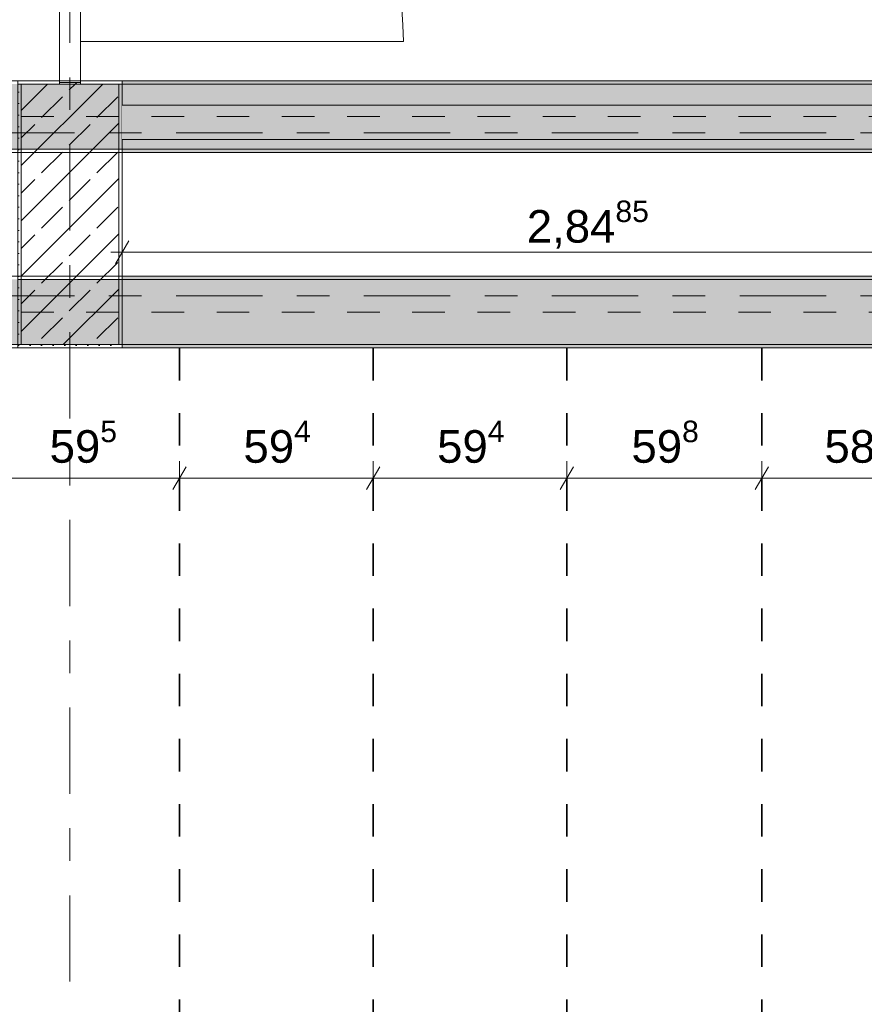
# Model space of a CAD drawing. Header units: metres. Extents: x -3.6 to 84.5, y -11 to 16.8.
# Tile 52 of 225: x 11.2 to 13.8, y 3.2 to 6.2. Entities that reach past the tile are written whole.
import ezdxf

# ---------------------------------------------------------------- set-up
doc = ezdxf.new("R2010")
doc.units = ezdxf.units.M
doc.header["$MEASUREMENT"] = 0
for name, pattern in [('Achse', [0.2, 0.1, -0.05, 0, -0.05]), ('Punktlinie eng', [0.0375, 0.0125, -0.025]), ('Strichlinie doppelt', [0.546806, 0.264583, -0.105833, 0.070556, -0.105833]), ('Wipeout_Contour', [1, 0, -1])]:
    doc.linetypes.add(name, pattern=pattern)
for name, color, linetype in [('155 - Bemaßung_ Beschriftung.Ausbau - Deckenelemente', 7, 'Continuous'), ('451 - Universal.Achsen Raster', 7, 'Continuous'), ('605 - Struktur.Wand Innen', 7, 'Continuous'), ('607 - Struktur.Stütze', 7, 'Continuous'), ('608 - Struktur.Träger', 7, 'Continuous'), ('Neubau_605 - Struktur.Wand Innen', 7, 'Continuous')]:
    doc.layers.add(name, color=color, linetype=linetype)
doc.styles.add('ERSTELLTER_STIL_2', font='txt')
doc.dimstyles.new('ERSTELLTER_STIL__1', dxfattribs={"dimtxt": 0.1, "dimasz": 0.0532, "dimexe": 0.18, "dimexo": 0.0625, "dimgap": 0, "dimtad": 1, "dimtih": 1, "dimtoh": 1, "dimzin": 0, "dimdsep": 46, "dimtxsty": 'ERSTELLTER_STIL_2', "dimblk": 'ARROWHEAD_2', "dimblk1": 'ARROWHEAD_2', "dimblk2": 'ARROWHEAD_2', "dimcen": 0.09, "dimse1": 1, "dimse2": 1, "dimclrd": 7, "dimclre": 7, "dimclrt": 7, "dimazin": 0, "dimtfac": 1, "dimtdec": 4, "dimtmove": 0, "dimatfit": 3, "dimfxl": 1, "dimtolj": 1, "dimtzin": 0, "dimarcsym": 0})
doc.dimstyles.new('ERSTELLTER_STIL__3', dxfattribs={"dimtxt": 0.1, "dimasz": 0.0532, "dimexe": 0.18, "dimexo": 0.0625, "dimgap": 0, "dimtad": 1, "dimtih": 1, "dimtoh": 1, "dimzin": 0, "dimdsep": 46, "dimtxsty": 'ERSTELLTER_STIL_2', "dimblk": 'ARROWHEAD_2', "dimblk1": 'ARROWHEAD_2', "dimblk2": 'ARROWHEAD_2', "dimcen": 0.09, "dimse1": 1, "dimse2": 1, "dimclrd": 256, "dimclre": 256, "dimclrt": 256, "dimazin": 0, "dimtfac": 1, "dimtdec": 4, "dimtmove": 0, "dimatfit": 3, "dimfxl": 1, "dimtolj": 1, "dimtzin": 0, "dimarcsym": 0})
doc.dimstyles.new('ERSTELLTER_STIL__6', dxfattribs={"dimtxt": 0.1, "dimasz": 0.0532, "dimexe": 0.18, "dimexo": 0.0625, "dimgap": 0, "dimtad": 1, "dimzin": 0, "dimdsep": 46, "dimtxsty": 'ERSTELLTER_STIL_2', "dimblk": 'ARROWHEAD_2', "dimblk1": 'ARROWHEAD_2', "dimblk2": 'ARROWHEAD_2', "dimcen": 0.09, "dimse1": 1, "dimse2": 1, "dimclrd": 256, "dimclre": 256, "dimclrt": 256, "dimazin": 0, "dimtfac": 1, "dimtdec": 4, "dimtmove": 2, "dimatfit": 3, "dimfxl": 1, "dimtolj": 1, "dimtzin": 0, "dimarcsym": 0})
pattern_1 = [(45, (0, 0), (-0.08485281, 0.08485281), []), (45, (-0.04243, 0.04243), (-0.08485281, 0.08485281), [0.09, -0.03])]
pattern_2 = [(45, (0, 0), (-0.01767767, 0.01767767), [0, -0.025])]

# ---------------------------------------------------------------- blocks, each defined once
blk = doc.blocks.new('*D160')
at = {"layer": '155 - Bemaßung_ Beschriftung.Ausbau - Deckenelemente', "color": 7, "linetype": 'Continuous', "lineweight": 5}
for p, q in [((11.071, 4.7375), (11.071, 4.8425)), ((11.666, 4.7375), (11.666, 4.8425)), ((11.0912, 4.825), (11.0508, 4.755)), ((11.6862, 4.825), (11.6458, 4.755)), ((11.071, 4.79), (11.666, 4.79))]:
    blk.add_line(p, q, dxfattribs=at)
at = {"layer": '155 - Bemaßung_ Beschriftung.Ausbau - Deckenelemente', "color": 7, "lineweight": 5, "insert": (11.2676, 4.8083), "char_height": 0.1, "attachment_point": 7, "style": 'ERSTELLTER_STIL_2'}
blk.add_mtext('\\A1;{\\pql;\\fArial|b0|i0|c0|p38;59\\fArial|b0|i0|c0|p38;\\A1{\\H.66x;\\S5^  ;}}', dxfattribs=at)
blk = doc.blocks.new('ARROWHEAD_2')
at = {"color": 0, "linetype": 'Continuous', "lineweight": 0}
for p, q in [((-0.378, -0.655), (0.378, 0.655)), ((0, 0), (-1, 0))]:
    blk.add_line(p, q, dxfattribs=at)
blk = doc.blocks.new('*D161')
at = {"layer": '155 - Bemaßung_ Beschriftung.Ausbau - Deckenelemente', "color": 7, "linetype": 'Continuous', "lineweight": 5}
for p, q in [((11.666, 4.7375), (11.666, 4.8425)), ((12.26, 4.7375), (12.26, 4.8425)), ((11.6862, 4.825), (11.6458, 4.755)), ((12.2802, 4.825), (12.2398, 4.755)), ((11.666, 4.79), (12.26, 4.79))]:
    blk.add_line(p, q, dxfattribs=at)
at = {"layer": '155 - Bemaßung_ Beschriftung.Ausbau - Deckenelemente', "color": 7, "lineweight": 5, "insert": (11.8621, 4.8083), "char_height": 0.1, "attachment_point": 7, "style": 'ERSTELLTER_STIL_2'}
blk.add_mtext('\\A1;{\\pql;\\fArial|b0|i0|c0|p38;59\\fArial|b0|i0|c0|p38;\\A1{\\H.66x;\\S4^  ;}}', dxfattribs=at)
blk = doc.blocks.new('*D162')
at = {"layer": '155 - Bemaßung_ Beschriftung.Ausbau - Deckenelemente', "color": 7, "linetype": 'Continuous', "lineweight": 5}
for p, q in [((12.26, 4.7375), (12.26, 4.8425)), ((12.854, 4.7375), (12.854, 4.8425)), ((12.2802, 4.825), (12.2398, 4.755)), ((12.8742, 4.825), (12.8338, 4.755)), ((12.26, 4.79), (12.854, 4.79))]:
    blk.add_line(p, q, dxfattribs=at)
at = {"layer": '155 - Bemaßung_ Beschriftung.Ausbau - Deckenelemente', "color": 7, "lineweight": 5, "insert": (12.4561, 4.8083), "char_height": 0.1, "attachment_point": 7, "style": 'ERSTELLTER_STIL_2'}
blk.add_mtext('\\A1;{\\pql;\\fArial|b0|i0|c0|p38;59\\fArial|b0|i0|c0|p38;\\A1{\\H.66x;\\S4^  ;}}', dxfattribs=at)
blk = doc.blocks.new('*D163')
at = {"layer": '155 - Bemaßung_ Beschriftung.Ausbau - Deckenelemente', "color": 7, "linetype": 'Continuous', "lineweight": 5}
for p, q in [((12.854, 4.7375), (12.854, 4.8425)), ((13.452, 4.7375), (13.452, 4.8425)), ((12.8742, 4.825), (12.8338, 4.755)), ((13.4722, 4.825), (13.4318, 4.755)), ((12.854, 4.79), (13.452, 4.79))]:
    blk.add_line(p, q, dxfattribs=at)
at = {"layer": '155 - Bemaßung_ Beschriftung.Ausbau - Deckenelemente', "color": 7, "lineweight": 5, "insert": (13.0521, 4.8083), "char_height": 0.1, "attachment_point": 7, "style": 'ERSTELLTER_STIL_2'}
blk.add_mtext('\\A1;{\\pql;\\fArial|b0|i0|c0|p38;59\\fArial|b0|i0|c0|p38;\\A1{\\H.66x;\\S8^  ;}}', dxfattribs=at)
blk = doc.blocks.new('*D164')
at = {"layer": '155 - Bemaßung_ Beschriftung.Ausbau - Deckenelemente', "color": 7, "linetype": 'Continuous', "lineweight": 5}
for p, q in [((13.452, 4.7375), (13.452, 4.8425)), ((14.038, 4.7375), (14.038, 4.8425)), ((13.4722, 4.825), (13.4318, 4.755)), ((14.0582, 4.825), (14.0178, 4.755)), ((13.452, 4.79), (14.038, 4.79))]:
    blk.add_line(p, q, dxfattribs=at)
at = {"layer": '155 - Bemaßung_ Beschriftung.Ausbau - Deckenelemente', "color": 7, "lineweight": 5, "insert": (13.6441, 4.8083), "char_height": 0.1, "attachment_point": 7, "style": 'ERSTELLTER_STIL_2'}
blk.add_mtext('\\A1;{\\pql;\\fArial|b0|i0|c0|p38;58\\fArial|b0|i0|c0|p38;\\A1{\\H.66x;\\S6^  ;}}', dxfattribs=at)
blk = doc.blocks.new('*D322')
at = {"layer": '155 - Bemaßung_ Beschriftung.Ausbau - Deckenelemente', "color": 160, "linetype": 'Continuous', "lineweight": 5, "true_color": 0x3232ff}
for p, q in [((14.5634, 5.7698), (14.4934, 5.8102)), ((14.5284, 5.79), (14.5284, 5.8242)), ((14.5809, 5.79), (14.4759, 5.79)), ((14.5284, 5.5834), (14.5284, 5.79)), ((14.4934, 5.6036), (14.5634, 5.5631)), ((14.5809, 5.5834), (14.4759, 5.5834)), ((14.5284, 5.5491), (14.5284, 5.5834))]:
    blk.add_line(p, q, dxfattribs=at)
at = {"layer": '155 - Bemaßung_ Beschriftung.Ausbau - Deckenelemente', "color": 160, "lineweight": 5, "true_color": 0x3232ff, "insert": (14.5101, 5.6031), "char_height": 0.1, "attachment_point": 7, "rotation": 90, "style": 'ERSTELLTER_STIL_2'}
blk.add_mtext('\\A1;{\\pql;\\fArial|b0|i0|c0|p38;20\\fArial|b0|i0|c0|p38;\\A1{\\H.66x;\\S66^  ;}}', dxfattribs=at)
blk = doc.blocks.new('*D323')
at = {"layer": '155 - Bemaßung_ Beschriftung.Ausbau - Deckenelemente', "color": 160, "linetype": 'Continuous', "lineweight": 5, "true_color": 0x3232ff}
for p, q in [((11.49, 5.4309), (11.49, 5.5359)), ((14.3384, 5.4309), (14.3384, 5.5359)), ((11.5102, 5.5184), (11.4698, 5.4484)), ((14.3182, 5.4484), (14.3587, 5.5184)), ((11.4558, 5.4834), (11.49, 5.4834)), ((11.49, 5.4834), (14.3384, 5.4834)), ((14.3384, 5.4834), (14.3727, 5.4834))]:
    blk.add_line(p, q, dxfattribs=at)
at = {"layer": '155 - Bemaßung_ Beschriftung.Ausbau - Deckenelemente', "color": 160, "lineweight": 5, "true_color": 0x3232ff, "insert": (12.7311, 5.4839), "char_height": 0.1, "attachment_point": 7, "style": 'ERSTELLTER_STIL_2'}
blk.add_mtext('\\A1;{\\pql;\\fArial|b0|i0|c0|p38;2,84\\fArial|b0|i0|c0|p38;\\A1{\\H.66x;\\S85^  ;}}', dxfattribs=at)

msp = doc.modelspace()

# ---------------------------------------------------------------- hatches: boundary and pattern name
at = {"layer": '607 - Struktur.Stütze', "linetype": 'Continuous', "lineweight": 0, "true_color": 0x000000}
h = msp.add_hatch(dxfattribs=at)
h.set_pattern_fill('Gips_0001', color=18, style=0, pattern_type=2)
h.set_pattern_definition(pattern_2)
h.paths.add_polyline_path([(11.17, 6.01), (11.17, 5.19), (11.49, 5.19), (11.49, 6.01), (11.3625, 6.01), (11.3625, 6), (11.48, 6), (11.48, 5.2), (11.18, 5.2), (11.18, 6), (11.2975, 6), (11.2975, 6.01)])
h = msp.add_hatch(dxfattribs=at)
h.set_pattern_fill('Beton__Stahlbeton_0001', color=18, style=0, pattern_type=2)
h.set_pattern_definition(pattern_1)
h.paths.add_polyline_path([(11.18, 5.2), (11.48, 5.2), (11.48, 6), (11.18, 6)])
at = {"layer": '608 - Struktur.Träger', "linetype": 'Continuous', "lineweight": 0, "true_color": 0x000000}
h = msp.add_hatch(dxfattribs=at)
h.set_pattern_fill('Gips_0001', color=18, style=0, pattern_type=2)
h.set_pattern_definition(pattern_2)
h.paths.add_polyline_path([(18.37, 6.01), (11.49, 6.01), (11.49, 6), (18.37, 6)])
h = msp.add_hatch(dxfattribs=at)
h.set_pattern_fill('Gips_0001', color=18, style=0, pattern_type=2)
h.set_pattern_definition(pattern_2)
h.paths.add_polyline_path([(14.86, 5.8), (11.49, 5.8), (11.49, 5.79), (14.86, 5.79)])
h = msp.add_hatch(dxfattribs=at)
h.set_pattern_fill('Gips_0001', color=18, style=0, pattern_type=2)
h.set_pattern_definition(pattern_2)
h.paths.add_polyline_path([(11.49, 5.4), (14.86, 5.4), (14.86, 5.41), (11.49, 5.41)])
h = msp.add_hatch(dxfattribs=at)
h.set_pattern_fill('Beton__Stahlbeton_0001', color=18, style=0, pattern_type=2)
h.set_pattern_definition(pattern_1)
h.paths.add_polyline_path([(0.69, 5.4), (0.38, 5.4), (0.38, 5.2), (0.69, 5.2), (7.57, 5.2), (7.89, 5.2), (11.17, 5.2), (11.49, 5.2), (14.86, 5.2), (15.02, 5.2), (18.37, 5.2), (18.69, 5.2), (22.04, 5.2), (22.2, 5.2), (25.57, 5.2), (25.89, 5.2), (29.26, 5.2), (29.42, 5.2), (32.77, 5.2), (33.09, 5.2), (36.46, 5.2), (36.6, 5.2), (39.97, 5.2), (40.29, 5.2), (47.16, 5.2), (47.49, 5.2), (54.37, 5.2), (54.69, 5.2), (58.06, 5.2), (58.195, 5.2), (61.57, 5.2), (61.88, 5.2), (61.88, 5.4), (61.57, 5.4), (58.195, 5.4), (58.06, 5.4), (54.69, 5.4), (54.37, 5.4), (47.49, 5.4), (47.17, 5.4), (40.29, 5.4), (39.97, 5.4), (36.6, 5.4), (36.46, 5.4), (33.09, 5.4), (32.77, 5.4), (29.42, 5.4), (29.26, 5.4), (25.89, 5.4), (25.57, 5.4), (22.2, 5.4), (22.04, 5.4), (18.69, 5.4), (18.37, 5.4), (15.02, 5.4), (14.86, 5.4), (11.49, 5.4), (11.17, 5.4), (7.89, 5.4), (7.57, 5.4)])
h = msp.add_hatch(dxfattribs=at)
h.set_pattern_fill('Gips_0001', color=18, style=0, pattern_type=2)
h.set_pattern_definition(pattern_2)
h.paths.add_polyline_path([(11.49, 5.2), (11.49, 5.19), (14.86, 5.19), (14.86, 5.2)])
at = {"layer": 'Neubau_605 - Struktur.Wand Innen', "linetype": 'Continuous', "lineweight": 0, "true_color": 0x000000}
h = msp.add_hatch(dxfattribs=at)
h.set_pattern_fill('MW_Ziegel_0001', color=18, style=0, pattern_type=2)
h.set_pattern_definition([(45, (0, 0), (-0.0636396, 0.0636396), [])])
h.paths.add_polyline_path([(11.3625, 6.005), (11.2975, 6.005), (11.2975, 6), (11.3625, 6)])

# ---------------------------------------------------------------- linework, layer by layer
at = {"layer": '155 - Bemaßung_ Beschriftung.Ausbau - Deckenelemente', "color": 7, "linetype": 'Achse', "lineweight": 35}
for p, q in [((11.666, 5.19), (11.666, 0.71)), ((12.26, 5.19), (12.26, 0.71)), ((12.854, 5.19), (12.854, 0.71)), ((13.452, 5.19), (13.452, 0.71))]:
    msp.add_line(p, q, dxfattribs=at)
at = {"layer": '451 - Universal.Achsen Raster', "color": 160, "linetype": 'Strichlinie doppelt', "lineweight": 9, "true_color": 0x3232ff}
for p, q in [((11.33, -10.585), (11.33, 16.355)), ((64.935, 5.35), (-3.175, 5.35))]:
    msp.add_line(p, q, dxfattribs=at)
at = {"layer": '607 - Struktur.Stütze', "color": 7, "linetype": 'Continuous', "lineweight": 5, "flags": 128}
msp.add_lwpolyline([(11.2975, 6.01), (11.17, 6.01), (11.17, 5.19), (11.49, 5.19), (11.49, 6.01), (11.3625, 6.01)], dxfattribs=at)
at = {"layer": '607 - Struktur.Stütze', "color": 7, "linetype": 'Continuous', "lineweight": 13, "flags": 128}
msp.add_lwpolyline([(11.18, 5.2), (11.48, 5.2), (11.48, 6), (11.18, 6)], close=True, dxfattribs=at)
at = {"layer": '608 - Struktur.Träger', "color": 7, "linetype": 'Continuous', "lineweight": 13}
for p, q in [((0.38, 6.01), (61.88, 6.01)), ((11.49, 6), (11.17, 6)), ((18.37, 6), (11.49, 6)), ((0.38, 5.79), (61.88, 5.79)), ((0.38, 5.41), (61.88, 5.41)), ((11.49, 5.4), (11.17, 5.4)), ((14.86, 5.4), (11.49, 5.4)), ((0.38, 5.19), (61.88, 5.19))]:
    msp.add_line(p, q, dxfattribs=at)
at = {"layer": '608 - Struktur.Träger', "color": 7, "linetype": 'Continuous', "lineweight": 5}
for p, q in [((11.49, 6.01), (11.49, 6)), ((18.37, 6.01), (11.49, 6.01)), ((11.49, 5.8), (11.49, 5.79)), ((14.86, 5.79), (11.49, 5.79)), ((11.49, 5.41), (11.49, 5.4)), ((14.86, 5.41), (11.49, 5.41)), ((11.49, 5.2), (11.49, 5.19)), ((14.86, 5.19), (11.49, 5.19))]:
    msp.add_line(p, q, dxfattribs=at)
at = {"layer": '608 - Struktur.Träger', "color": 7, "linetype": 'Achse', "lineweight": 9}
msp.add_line((0.38, 5.3), (61.88, 5.3), dxfattribs=at)
at = {"layer": '608 - Struktur.Träger', "color": 7, "linetype": 'Continuous', "lineweight": 13, "flags": 128}
for points in [[(54.69, 5.8), (54.37, 5.8), (47.49, 5.8), (47.17, 5.8), (40.29, 5.8), (39.97, 5.8), (36.6, 5.8), (36.46, 5.8), (33.09, 5.8), (32.77, 5.8), (25.89, 5.8), (25.57, 5.8), (22.2, 5.8), (22.04, 5.8), (18.69, 5.8), (18.37, 5.8), (15.02, 5.8), (14.86, 5.8), (11.49, 5.8), (11.17, 5.8), (7.89, 5.8), (7.57, 5.8), (0.69, 5.8), (0.38, 5.8)], [(18.69, 5.2), (18.37, 5.2), (15.02, 5.2), (14.86, 5.2), (11.49, 5.2), (11.17, 5.2), (7.89, 5.2), (7.57, 5.2), (0.69, 5.2), (0.38, 5.2)]]:
    msp.add_lwpolyline(points, dxfattribs=at)
at = {"layer": 'Neubau_605 - Struktur.Wand Innen', "color": 1, "linetype": 'Continuous', "lineweight": 5}
for p, q in [((11.2975, 8.095), (11.2975, 6.005)), ((11.3625, 6.005), (11.3625, 8.095))]:
    msp.add_line(p, q, dxfattribs=at)
at = {"layer": 'Neubau_605 - Struktur.Wand Innen', "color": 1, "linetype": 'Continuous', "lineweight": 13}
for p, q in [((11.2975, 6.005), (11.2975, 8.095)), ((11.3625, 8.095), (11.3625, 6.005)), ((11.3625, 6.005), (11.2975, 6.005))]:
    msp.add_line(p, q, dxfattribs=at)
at = {"layer": 'Neubau_605 - Struktur.Wand Innen', "color": 1, "linetype": 'Continuous', "lineweight": 9}
msp.add_line((12.3525, 6.13), (11.3625, 6.13), dxfattribs=at)
at = {"layer": 'Neubau_605 - Struktur.Wand Innen', "color": 1, "linetype": 'Punktlinie eng', "lineweight": 13}
msp.add_line((11.3625, 6.005), (11.2975, 6.005), dxfattribs=at)
at = {"layer": 'Neubau_605 - Struktur.Wand Innen', "color": 1, "linetype": 'Continuous', "lineweight": 5, "flags": 128}
for points in [[(11.2975, 6.005), (11.2975, 6)], [(11.3625, 6), (11.3625, 6.005)]]:
    msp.add_lwpolyline(points, dxfattribs=at)
at = {"layer": 'Neubau_605 - Struktur.Wand Innen', "color": 1, "linetype": 'Continuous', "lineweight": 9}
msp.add_arc((11.3625, 6.13), 0.99, 0, 90, dxfattribs=at)

# ---------------------------------------------------------------- dimensions: what is measured, and where the dimension line sits
at = {"layer": '155 - Bemaßung_ Beschriftung.Ausbau - Deckenelemente', "color": 7, "linetype": 'Continuous', "lineweight": 5}
for base, p1, p2, picture, middle in [((11.666, 4.7899822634), (11.071, 5.1899822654), (11.666, 5.1899822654), '*D160', (11.4788662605, 4.8599822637)), ((12.26, 4.79), (11.666, 5.19), (12.26, 5.19), '*D161', (12.0734, 4.86)), ((12.854, 4.79), (12.26, 5.19), (12.854, 5.19), '*D162', (12.6674, 4.86)), ((13.452, 4.79), (12.854, 5.19), (13.452, 5.19), '*D163', (13.2634, 4.86)), ((14.038, 4.79), (13.452, 5.19), (14.038, 5.19), '*D164', (13.8554, 4.86))]:
    dim = msp.add_linear_dim(base=base, p1=p1, p2=p2, dimstyle='ERSTELLTER_STIL__1', dxfattribs=at)
    dim.commit()
    dim.dimension.update_dxf_attribs({"geometry": picture, "text_midpoint": middle, "dimtype": 160})

# ---------------------------------------------------------------- next in the draw order: wipeouts: each hides what was drawn before it
at = {"color": 254, "linetype": 'Wipeout_Contour', "lineweight": 0, "ltscale": 55.671332}
msp.add_wipeout([(11.49, 5.83), (13.735, 5.83), (13.735, 5.935), (11.49, 5.935)], dxfattribs=at).dxf.layer = '605 - Struktur.Wand Innen'

# ---------------------------------------------------------------- next in the draw order: hatches: boundary and pattern name
at = {"layer": '608 - Struktur.Träger', "linetype": 'Continuous', "lineweight": 0, "true_color": 0x000000}
h = msp.add_hatch(dxfattribs=at)
h.set_pattern_fill('Beton__Stahlbeton_0001', color=18, style=0, pattern_type=2)
h.set_pattern_definition(pattern_1)
h.paths.add_polyline_path([(0.69, 6), (0.38, 6), (0.38, 5.8), (0.69, 5.8), (7.57, 5.8), (7.89, 5.8), (11.17, 5.8), (11.49, 5.8), (14.86, 5.8), (15.02, 5.8), (18.37, 5.8), (18.69, 5.8), (22.04, 5.8), (22.2, 5.8), (25.57, 5.8), (25.89, 5.8), (32.77, 5.8), (33.09, 5.8), (36.46, 5.8), (36.6, 5.8), (39.97, 5.8), (40.29, 5.8), (47.17, 5.8), (47.49, 5.8), (54.37, 5.8), (54.69, 5.8), (58.06, 5.8), (58.195, 5.8), (61.57, 5.8), (61.88, 5.8), (61.88, 6), (61.57, 6), (54.69, 6), (54.37, 6), (50.9225, 6), (50.8575, 6), (47.49, 6), (47.17, 6), (40.29, 6), (39.97, 6), (33.09, 6), (32.77, 6), (25.89, 6), (25.57, 6), (18.69, 6), (18.37, 6), (11.49, 6), (11.17, 6), (7.89, 6), (7.57, 6)])

# ---------------------------------------------------------------- next in the draw order: linework, layer by layer
at = {"layer": '451 - Universal.Achsen Raster', "color": 160, "linetype": 'Strichlinie doppelt', "lineweight": 9, "true_color": 0x3232ff}
msp.add_line((64.935, 5.85), (-3.175, 5.85), dxfattribs=at)
at = {"layer": '605 - Struktur.Wand Innen', "color": 7, "linetype": 'Continuous', "lineweight": 13, "flags": 128}
for points in [[(14.875, 5.935), (11.49, 5.935)], [(11.49, 5.83), (13.735, 5.83)]]:
    msp.add_lwpolyline(points, dxfattribs=at)
at = {"layer": '608 - Struktur.Träger', "color": 7, "linetype": 'Achse', "lineweight": 9}
msp.add_line((0.38, 5.9), (61.88, 5.9), dxfattribs=at)

# ---------------------------------------------------------------- next in the draw order: dimensions: what is measured, and where the dimension line sits
at = {"layer": '155 - Bemaßung_ Beschriftung.Ausbau - Deckenelemente', "color": 160, "linetype": 'Continuous', "lineweight": 5, "true_color": 0x3232ff}
dim = msp.add_linear_dim(base=(14.5284, 5.79), p1=(14.3384, 5.5834), p2=(11.49, 5.79), angle=90, dimstyle='ERSTELLTER_STIL__6', dxfattribs=at)
dim.commit()
dim.dimension.update_dxf_attribs({"geometry": '*D322', "text_midpoint": (14.4584, 5.8525), "dimtype": 160, "text_rotation": 90})
dim = msp.add_linear_dim(base=(14.3384, 5.4834), p1=(11.49, 5.79), p2=(14.3384, 5.5834), dimstyle='ERSTELLTER_STIL__3', dxfattribs=at)
dim.commit()
dim.dimension.update_dxf_attribs({"geometry": '*D323', "text_midpoint": (13.0342, 5.5534), "dimtype": 160})

doc.saveas('drawing.dxf')
